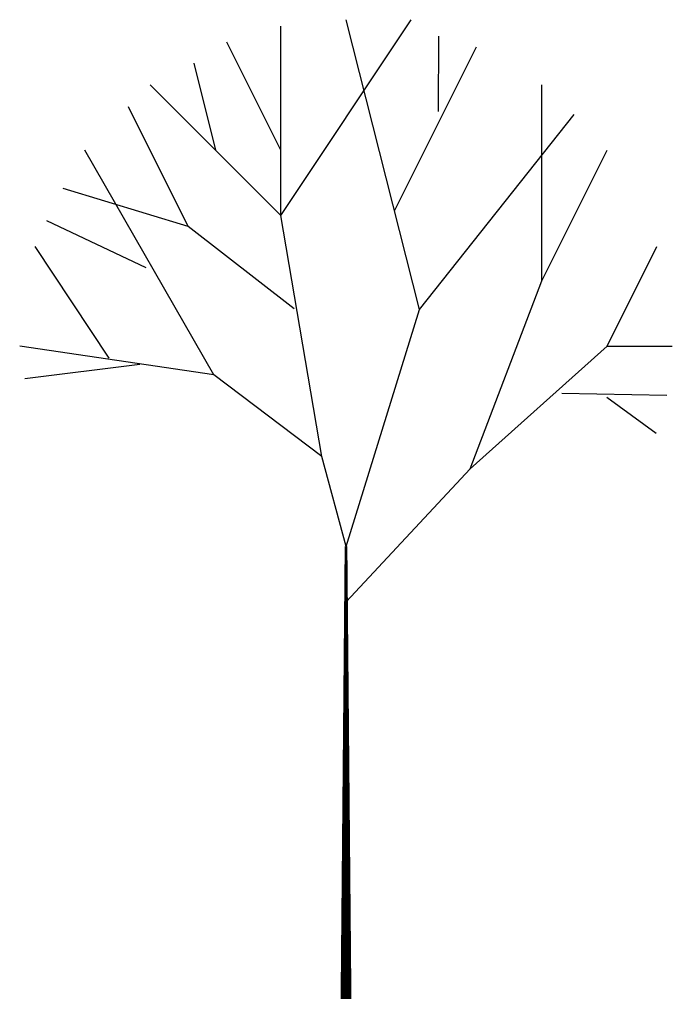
# Model space of a CAD drawing. Extents: x 8334.6 to 8342.6, y 6976.9 to 6989.
import ezdxf

# ---------------------------------------------------------------- set-up
doc = ezdxf.new("R2010")
doc.units = 0
doc.layers.get('0').update_dxf_attribs({"linetype": 'CONTINUOUS'})

msp = doc.modelspace()

# ---------------------------------------------------------------- linework, layer by layer
at = {"color": 0}
for p, q in [((8337.794, 6986.6), (8339.394, 6989)), ((8337.794, 6986.6), (8337.794, 6988.919)), ((8339.496, 6985.447), (8338.594, 6989)), ((8339.727, 6988.8), (8339.724, 6987.876)), ((8337.794, 6987.4), (8337.132, 6988.723)), ((8339.194, 6986.667), (8340.194, 6988.667)), ((8336.727, 6988.467), (8336.994, 6987.4)), ((8337.794, 6986.6), (8336.194, 6988.2)), ((8340.994, 6985.8), (8340.994, 6988.2)), ((8336.66, 6986.467), (8335.927, 6987.933)), ((8339.496, 6985.447), (8341.391, 6987.839)), ((8336.975, 6984.647), (8335.394, 6987.4)), ((8340.994, 6985.8), (8341.794, 6987.4)), ((8336.66, 6986.467), (8335.127, 6986.933)), ((8338.296, 6983.647), (8337.794, 6986.6)), ((8336.146, 6985.961), (8334.927, 6986.533)), ((8337.959, 6985.455), (8336.66, 6986.467)), ((8335.691, 6984.85), (8334.784, 6986.219)), ((8341.794, 6985), (8342.403, 6986.219)), ((8340.116, 6983.494), (8340.994, 6985.8)), ((8338.594, 6982.544), (8339.496, 6985.447)), ((8336.975, 6984.647), (8334.594, 6985)), ((8340.116, 6983.494), (8341.794, 6985)), ((8341.794, 6985), (8342.594, 6985)), ((8336.067, 6984.776), (8334.658, 6984.599)), ((8338.296, 6983.647), (8336.975, 6984.647)), ((8341.238, 6984.423), (8342.527, 6984.4)), ((8341.792, 6984.372), (8342.394, 6983.933)), ((8338.594, 6982.544), (8338.296, 6983.647)), ((8338.594, 6981.867), (8340.116, 6983.494))]:
    msp.add_line(p, q, dxfattribs=at)
msp.add_lwpolyline([(8338.594, 6977, 0.133, 0.0333, 0), (8338.594, 6982.544, 0.0333, 0.0333, 0)], format="xyseb", dxfattribs=at)

doc.saveas('drawing.dxf')
